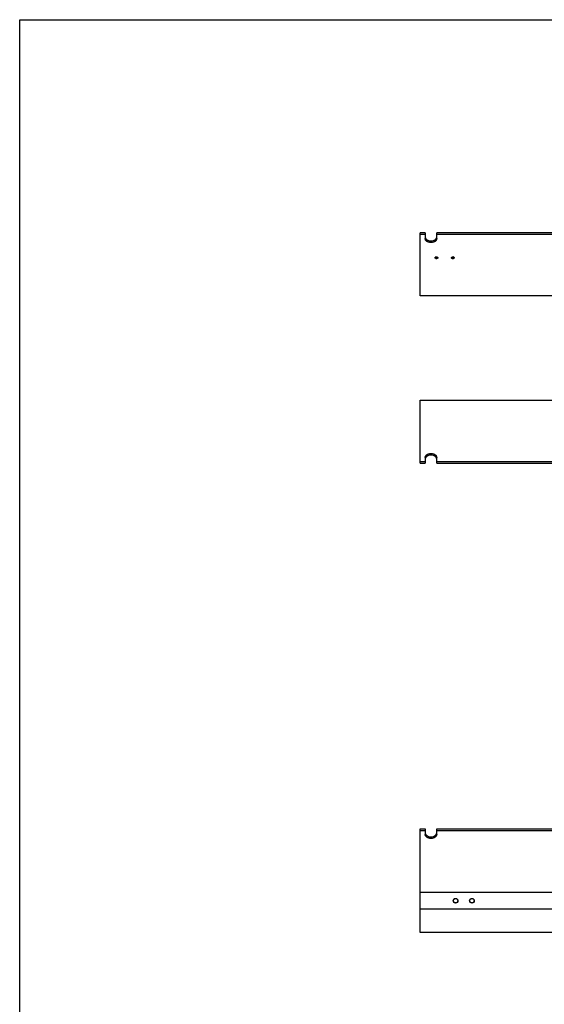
# Model space of a CAD drawing. Header units: inches. Extents: x 0 to 88, y 0 to 68.
# Tile 2 of 4: x 0 to 24, y 23 to 68. Entities that reach past the tile are written whole.
import ezdxf

# ---------------------------------------------------------------- set-up
doc = ezdxf.new("R2010")
doc.units = ezdxf.units.IN
doc.header["$LTSCALE"] = 4.84
doc.header["$MEASUREMENT"] = 0
doc.layers.get('0').update_dxf_attribs({"linetype": 'CONTINUOUS'})
for name, color, linetype in [('COPY_OF_300881_38M601_75028_BL0', 7, 'CONTINUOUS'), ('COPY_OF_300881_38M601_7502_BL11', 7, 'CONTINUOUS'), ('COPY_OF_300882M_38M601_7502_BL1', 7, 'CONTINUOUS'), ('COPY_OF_301029M_38M601_7502_BL2', 7, 'CONTINUOUS'), ('COPY_OF_301029M_38M601_750_BL12', 7, 'CONTINUOUS')]:
    doc.layers.add(name, color=color, linetype=linetype)

# ---------------------------------------------------------------- blocks, each defined once
blk = doc.blocks.new('COPY_OF_300881_38M601_75028_BL0', base_point=(36.542, 38.377))
at = {"layer": 'COPY_OF_300881_38M601_75028_BL0', "color": 7, "linetype": 'CONTINUOUS'}
for p, q in [((18.318, 50.488), (18.318, 50.428)), ((18.318, 50.488), (18.323, 50.488)), ((18.323, 50.428), (18.318, 50.428)), ((18.318, 28.077), (18.318, 26.265)), ((18.323, 28.077), (18.318, 28.077)), ((18.318, 26.265), (24.568, 26.265))]:
    blk.add_line(p, q, dxfattribs=at)
blk = doc.blocks.new('COPY_OF_300882M_38M601_7502_BL1', base_point=(36.515, 27.702))
at = {"layer": 'COPY_OF_300882M_38M601_7502_BL1', "color": 6, "linetype": 'CONTINUOUS'}
for p, q in [((18.323, 27.327), (18.323, 28.077)), ((24.568, 28.077), (18.323, 28.077)), ((18.323, 27.327), (24.568, 27.327))]:
    blk.add_line(p, q, dxfattribs=at)
at = {"layer": 'COPY_OF_300882M_38M601_7502_BL1', "color": 7, "linetype": 'CONTINUOUS'}
for centre in [(19.948, 27.702), (20.698, 27.702)]:
    blk.add_circle(centre, 0.108, dxfattribs=at)
at = {"layer": 'COPY_OF_300882M_38M601_7502_BL1', "color": 6, "linetype": 'CONTINUOUS'}
for centre in [(19.948, 27.702), (20.698, 27.702)]:
    blk.add_circle(centre, 0.0985, dxfattribs=at)
blk = doc.blocks.new('COPY_OF_301029M_38M601_7502_BL2', base_point=(36.597, 38.835))
at = {"layer": 'COPY_OF_301029M_38M601_7502_BL2', "color": 6, "linetype": 'CONTINUOUS'}
for p, q in [((18.323, 47.792), (18.323, 50.593)), ((18.323, 50.593), (30.323, 50.593)), ((18.323, 47.718), (18.323, 47.792)), ((18.323, 47.792), (18.558, 47.792)), ((18.558, 47.971), (18.558, 47.792)), ((18.558, 47.792), (18.558, 47.718)), ((19.088, 47.792), (19.088, 47.971)), ((19.088, 47.718), (19.088, 47.792)), ((19.088, 47.792), (29.558, 47.792)), ((18.323, 47.718), (18.558, 47.718)), ((19.088, 47.718), (29.558, 47.718)), ((18.323, 28.077), (18.323, 30.989)), ((18.323, 30.989), (18.558, 30.989)), ((18.323, 30.915), (18.558, 30.915)), ((18.558, 30.989), (18.558, 30.737)), ((19.088, 30.737), (19.088, 30.989)), ((19.088, 30.989), (29.558, 30.989)), ((19.088, 30.915), (29.558, 30.915))]:
    blk.add_line(p, q, dxfattribs=at)
for points, knots in [([(18.558, 47.971), (18.558, 47.983), (18.562, 48.008), (18.578, 48.044), (18.603, 48.076), (18.636, 48.105), (18.676, 48.128), (18.738, 48.151), (18.789, 48.158), (18.823, 48.158)], [0, 0, 0, 0, 0.103332, 0.210495, 0.324202, 0.446028, 0.576056, 0.713186, 1, 1, 1, 1]), ([(18.567, 47.945), (18.564, 47.937), (18.56, 47.921), (18.558, 47.905), (18.558, 47.897)], [0, 0, 0, 0, 0.504589, 1, 1, 1, 1]), ([(18.579, 47.968), (18.578, 47.967), (18.573, 47.959), (18.57, 47.951), (18.567, 47.945)], [0, 0, 0, 0, 0.253512, 1, 1, 1, 1]), ([(18.823, 48.084), (18.798, 48.084), (18.747, 48.079), (18.687, 48.059), (18.646, 48.036), (18.619, 48.017), (18.596, 47.994), (18.584, 47.977), (18.579, 47.968)], [0, 0, 0, 0, 0.274175, 0.536904, 0.661355, 0.780075, 0.892858, 1, 1, 1, 1]), ([(18.823, 48.158), (18.858, 48.158), (18.908, 48.151), (18.97, 48.128), (19.011, 48.105), (19.044, 48.076), (19.069, 48.044), (19.085, 48.008), (19.088, 47.983), (19.088, 47.971)], [0, 0, 0, 0, 0.286815, 0.423945, 0.553972, 0.675797, 0.789504, 0.896667, 1, 1, 1, 1]), ([(19.068, 47.968), (19.063, 47.977), (19.051, 47.994), (19.028, 48.017), (19.001, 48.036), (18.959, 48.059), (18.9, 48.079), (18.849, 48.084), (18.823, 48.084)], [0, 0, 0, 0, 0.107141, 0.219922, 0.338641, 0.463091, 0.725821, 1, 1, 1, 1]), ([(19.079, 47.945), (19.079, 47.947), (19.075, 47.955), (19.071, 47.963), (19.068, 47.968)], [0, 0, 0, 0, 0.246889, 1, 1, 1, 1]), ([(19.088, 47.897), (19.088, 47.905), (19.087, 47.921), (19.082, 47.937), (19.079, 47.945)], [0, 0, 0, 0, 0.495414, 1, 1, 1, 1]), ([(18.558, 30.811), (18.558, 30.802), (18.56, 30.786), (18.564, 30.77), (18.567, 30.762)], [0, 0, 0, 0, 0.495412, 1, 1, 1, 1]), ([(18.823, 30.549), (18.789, 30.549), (18.738, 30.556), (18.676, 30.579), (18.636, 30.602), (18.603, 30.631), (18.578, 30.663), (18.562, 30.699), (18.558, 30.724), (18.558, 30.737)], [0, 0, 0, 0, 0.286815, 0.423945, 0.553973, 0.675798, 0.789504, 0.896667, 1, 1, 1, 1]), ([(18.567, 30.762), (18.568, 30.76), (18.571, 30.752), (18.575, 30.744), (18.579, 30.739)], [0, 0, 0, 0, 0.246888, 1, 1, 1, 1]), ([(18.579, 30.739), (18.584, 30.73), (18.596, 30.713), (18.619, 30.691), (18.646, 30.671), (18.687, 30.648), (18.747, 30.628), (18.798, 30.623), (18.823, 30.623)], [0, 0, 0, 0, 0.107141, 0.219923, 0.338642, 0.463093, 0.725822, 1, 1, 1, 1]), ([(18.823, 30.623), (18.849, 30.623), (18.9, 30.628), (18.959, 30.648), (19.001, 30.671), (19.028, 30.691), (19.051, 30.713), (19.063, 30.73), (19.068, 30.739)], [0, 0, 0, 0, 0.274177, 0.536906, 0.661357, 0.780076, 0.892858, 1, 1, 1, 1]), ([(19.088, 30.737), (19.088, 30.724), (19.085, 30.699), (19.069, 30.663), (19.044, 30.631), (19.011, 30.602), (18.97, 30.579), (18.908, 30.556), (18.858, 30.549), (18.823, 30.549)], [0, 0, 0, 0, 0.103333, 0.210496, 0.324202, 0.446027, 0.576054, 0.713185, 1, 1, 1, 1]), ([(19.068, 30.739), (19.069, 30.741), (19.073, 30.748), (19.077, 30.756), (19.079, 30.762)], [0, 0, 0, 0, 0.253512, 1, 1, 1, 1]), ([(19.079, 30.762), (19.082, 30.77), (19.087, 30.786), (19.088, 30.802), (19.088, 30.811)], [0, 0, 0, 0, 0.504588, 1, 1, 1, 1])]:
    blk.add_open_spline(points, degree=3, knots=knots, dxfattribs=at)
blk = doc.blocks.new('COPY_OF_300881_38M601_7502_BL11', base_point=(39.065, 40.9))
at = {"layer": 'COPY_OF_300881_38M601_7502_BL11', "color": 7, "linetype": 'CONTINUOUS'}
for p, q in [((18.318, 55.534), (18.318, 55.474)), ((18.318, 55.534), (18.323, 55.534)), ((18.323, 55.474), (18.318, 55.474))]:
    blk.add_line(p, q, dxfattribs=at)
blk = doc.blocks.new('COPY_OF_301029M_38M601_750_BL12', base_point=(40.423, 42.661))
at = {"layer": 'COPY_OF_301029M_38M601_750_BL12', "color": 6, "linetype": 'CONTINUOUS'}
for p, q in [((18.323, 58.17), (18.323, 58.244)), ((18.558, 58.244), (18.323, 58.244)), ((18.323, 55.419), (18.323, 58.17)), ((18.558, 58.17), (18.323, 58.17)), ((18.558, 58.244), (18.558, 58.17)), ((18.558, 58.17), (18.558, 57.992)), ((19.088, 58.17), (19.088, 58.244)), ((29.558, 58.244), (19.088, 58.244)), ((19.088, 57.992), (19.088, 58.17)), ((29.558, 58.17), (19.088, 58.17)), ((19.024, 57.132), (19.028, 57.136)), ((19.051, 57.145), (19.051, 57.145)), ((19.096, 57.145), (19.096, 57.145)), ((19.123, 57.086), (19.118, 57.082)), ((19.774, 57.132), (19.778, 57.136)), ((19.801, 57.145), (19.801, 57.145)), ((19.873, 57.086), (19.868, 57.082)), ((18.323, 55.37), (18.323, 55.419)), ((30.323, 55.37), (18.323, 55.37))]:
    blk.add_line(p, q, dxfattribs=at)
at = {"layer": 'COPY_OF_301029M_38M601_750_BL12', "color": 7, "linetype": 'CONTINUOUS'}
for p, q in [((19.024, 57.132), (19.028, 57.136)), ((19.774, 57.132), (19.778, 57.136))]:
    blk.add_line(p, q, dxfattribs=at)
for centre, radius, start, end in [((19.049, 57.108), 0.0349, 149.7933, 154.0693), ((19.056, 57.103), 0.0433, 136.9076, 139.612), ((19.062, 57.097), 0.0518, 125.4392, 129.713), ((19.071, 57.078), 0.0725, 106.3903, 108.72), ((19.071, 57.214), 0.0725, 251.2807, 253.7082), ((19.073, 57.224), 0.0827, 270.0115, 278.0144), ((19.076, 57.078), 0.0725, 71.4088, 73.657), ((19.076, 57.214), 0.0726, 286.2925, 288.5913), ((19.076, 57.213), 0.0711, 288.5942, 289.9321), ((19.096, 57.106), 0.0374, 30.5432, 35.6041), ((19.799, 57.108), 0.0349, 149.7933, 154.0693), ((19.806, 57.103), 0.0433, 136.9076, 139.612), ((19.812, 57.097), 0.0518, 125.4392, 129.713), ((19.821, 57.078), 0.0725, 106.3903, 108.72), ((19.821, 57.214), 0.0725, 251.2807, 253.7082), ((19.823, 57.224), 0.0827, 270.0115, 278.0144), ((19.826, 57.078), 0.0725, 71.4088, 73.657), ((19.826, 57.214), 0.0726, 286.2925, 288.5913), ((19.826, 57.213), 0.0711, 288.5942, 289.9389), ((19.846, 57.106), 0.0374, 30.5432, 35.6041)]:
    blk.add_arc(centre, radius, start, end, dxfattribs=at)
at = {"layer": 'COPY_OF_301029M_38M601_750_BL12', "color": 6, "linetype": 'CONTINUOUS'}
for centre, radius, start, end in [((19.051, 57.112), 0.0373, 210.537, 215.6008), ((19.061, 57.097), 0.0517, 125.4361, 129.7136), ((19.071, 57.078), 0.0724, 106.3877, 108.7196), ((19.071, 57.214), 0.0724, 251.2807, 253.6126), ((19.071, 57.14), 0.0725, 251.4094, 253.6587), ((19.073, 57.224), 0.0827, 278.0144, 278.2316), ((19.076, 57.078), 0.0725, 71.4094, 73.6587), ((19.076, 57.214), 0.0725, 286.3882, 288.5911), ((19.076, 57.14), 0.0724, 286.3877, 288.7196), ((19.076, 57.213), 0.0711, 288.5937, 289.9284), ((19.085, 57.122), 0.0517, 305.4361, 309.7136), ((19.091, 57.116), 0.0433, 316.9116, 319.6159), ((19.098, 57.111), 0.0349, 329.7904, 334.0689), ((19.801, 57.112), 0.0373, 210.537, 215.6008), ((19.811, 57.097), 0.0517, 125.4361, 129.7136), ((19.821, 57.214), 0.0719, 250.0737, 253.5263), ((19.821, 57.078), 0.0724, 106.3877, 108.7196), ((19.821, 57.14), 0.0725, 251.4094, 253.6587), ((19.823, 57.224), 0.0827, 278.0144, 278.2316), ((19.826, 57.078), 0.0725, 71.4094, 73.6587), ((19.826, 57.214), 0.0725, 286.3416, 288.5909), ((19.826, 57.14), 0.0724, 286.3877, 288.7196), ((19.826, 57.213), 0.0711, 288.5937, 289.9351), ((19.835, 57.122), 0.0517, 305.4361, 309.7136), ((19.841, 57.116), 0.0433, 316.9116, 319.6159), ((19.848, 57.111), 0.0349, 329.7904, 334.0689)]:
    blk.add_arc(centre, radius, start, end, dxfattribs=at)
for points, knots in [([(18.558, 58.066), (18.558, 58.058), (18.56, 58.041), (18.564, 58.025), (18.567, 58.017)], [0, 0, 0, 0, 0.495411, 1, 1, 1, 1]), ([(18.823, 57.804), (18.789, 57.804), (18.738, 57.811), (18.676, 57.835), (18.636, 57.858), (18.603, 57.886), (18.578, 57.919), (18.562, 57.954), (18.558, 57.98), (18.558, 57.992)], [0, 0, 0, 0, 0.286814, 0.423944, 0.553972, 0.675798, 0.789505, 0.896668, 1, 1, 1, 1]), ([(18.567, 58.017), (18.568, 58.015), (18.571, 58.007), (18.575, 58), (18.579, 57.994)], [0, 0, 0, 0, 0.246888, 1, 1, 1, 1]), ([(18.579, 57.994), (18.584, 57.985), (18.596, 57.968), (18.619, 57.946), (18.646, 57.926), (18.687, 57.903), (18.747, 57.884), (18.798, 57.878), (18.823, 57.878)], [0, 0, 0, 0, 0.107142, 0.219924, 0.338643, 0.463095, 0.725824, 1, 1, 1, 1]), ([(18.823, 57.878), (18.849, 57.878), (18.9, 57.884), (18.959, 57.903), (19.001, 57.926), (19.028, 57.946), (19.051, 57.968), (19.063, 57.985), (19.068, 57.994)], [0, 0, 0, 0, 0.274178, 0.536907, 0.661358, 0.780077, 0.892859, 1, 1, 1, 1]), ([(19.088, 57.992), (19.088, 57.98), (19.085, 57.954), (19.069, 57.919), (19.044, 57.886), (19.011, 57.858), (18.97, 57.835), (18.908, 57.811), (18.858, 57.804), (18.823, 57.804)], [0, 0, 0, 0, 0.103333, 0.210496, 0.324203, 0.446028, 0.576054, 0.713184, 1, 1, 1, 1]), ([(19.068, 57.994), (19.069, 57.996), (19.073, 58.003), (19.077, 58.011), (19.079, 58.017)], [0, 0, 0, 0, 0.253511, 1, 1, 1, 1]), ([(19.079, 58.017), (19.082, 58.025), (19.087, 58.041), (19.088, 58.058), (19.088, 58.066)], [0, 0, 0, 0, 0.504587, 1, 1, 1, 1]), ([(19.014, 57.109), (19.014, 57.112), (19.015, 57.116), (19.017, 57.121), (19.018, 57.123)], [0, 0, 0, 0, 0.493522, 1, 1, 1, 1]), ([(19.019, 57.093), (19.017, 57.096), (19.015, 57.101), (19.014, 57.107), (19.014, 57.109)], [0, 0, 0, 0, 0.508967, 1, 1, 1, 1]), ([(19.019, 57.125), (19.019, 57.126), (19.02, 57.128), (19.022, 57.13), (19.023, 57.131)], [0, 0, 0, 0, 0.245449, 1, 1, 1, 1]), ([(19.032, 57.08), (19.031, 57.081), (19.026, 57.084), (19.023, 57.087), (19.021, 57.091)], [0, 0, 0, 0, 0.260865, 1, 1, 1, 1]), ([(19.031, 57.139), (19.033, 57.14), (19.038, 57.143), (19.043, 57.146), (19.048, 57.147)], [0, 0, 0, 0, 0.240937, 1, 1, 1, 1]), ([(19.051, 57.148), (19.052, 57.148), (19.06, 57.15), (19.068, 57.151), (19.073, 57.151)], [0, 0, 0, 0, 0.246649, 1, 1, 1, 1]), ([(19.073, 57.068), (19.071, 57.068), (19.064, 57.068), (19.056, 57.069), (19.051, 57.071)], [0, 0, 0, 0, 0.252328, 1, 1, 1, 1]), ([(19.073, 57.151), (19.075, 57.151), (19.083, 57.151), (19.091, 57.15), (19.096, 57.148)], [0, 0, 0, 0, 0.252328, 1, 1, 1, 1]), ([(19.096, 57.071), (19.094, 57.07), (19.087, 57.068), (19.079, 57.068), (19.073, 57.068)], [0, 0, 0, 0, 0.246649, 1, 1, 1, 1]), ([(19.099, 57.147), (19.1, 57.147), (19.106, 57.144), (19.111, 57.142), (19.115, 57.139)], [0, 0, 0, 0, 0.259235, 1, 1, 1, 1]), ([(19.115, 57.139), (19.116, 57.138), (19.12, 57.135), (19.124, 57.131), (19.126, 57.128)], [0, 0, 0, 0, 0.260865, 1, 1, 1, 1]), ([(19.128, 57.093), (19.128, 57.093), (19.127, 57.091), (19.125, 57.089), (19.124, 57.088)], [0, 0, 0, 0, 0.245449, 1, 1, 1, 1]), ([(19.128, 57.125), (19.129, 57.123), (19.132, 57.118), (19.132, 57.112), (19.132, 57.109)], [0, 0, 0, 0, 0.508967, 1, 1, 1, 1]), ([(19.132, 57.109), (19.132, 57.107), (19.132, 57.102), (19.13, 57.098), (19.129, 57.096)], [0, 0, 0, 0, 0.493522, 1, 1, 1, 1]), ([(19.764, 57.109), (19.764, 57.112), (19.765, 57.116), (19.767, 57.121), (19.768, 57.123)], [0, 0, 0, 0, 0.493522, 1, 1, 1, 1]), ([(19.769, 57.093), (19.767, 57.096), (19.765, 57.101), (19.764, 57.107), (19.764, 57.109)], [0, 0, 0, 0, 0.508967, 1, 1, 1, 1]), ([(19.769, 57.125), (19.769, 57.126), (19.77, 57.128), (19.772, 57.13), (19.773, 57.131)], [0, 0, 0, 0, 0.245449, 1, 1, 1, 1]), ([(19.782, 57.08), (19.781, 57.081), (19.776, 57.084), (19.773, 57.087), (19.771, 57.091)], [0, 0, 0, 0, 0.260865, 1, 1, 1, 1]), ([(19.781, 57.139), (19.783, 57.14), (19.788, 57.143), (19.793, 57.146), (19.798, 57.147)], [0, 0, 0, 0, 0.240937, 1, 1, 1, 1]), ([(19.801, 57.148), (19.802, 57.148), (19.81, 57.15), (19.818, 57.151), (19.823, 57.151)], [0, 0, 0, 0, 0.246649, 1, 1, 1, 1]), ([(19.823, 57.068), (19.821, 57.068), (19.814, 57.068), (19.806, 57.069), (19.801, 57.071)], [0, 0, 0, 0, 0.252328, 1, 1, 1, 1]), ([(19.823, 57.151), (19.825, 57.151), (19.833, 57.151), (19.841, 57.15), (19.846, 57.148)], [0, 0, 0, 0, 0.252328, 1, 1, 1, 1]), ([(19.846, 57.071), (19.844, 57.07), (19.837, 57.068), (19.829, 57.068), (19.823, 57.068)], [0, 0, 0, 0, 0.246649, 1, 1, 1, 1]), ([(19.849, 57.147), (19.85, 57.147), (19.856, 57.144), (19.861, 57.142), (19.865, 57.139)], [0, 0, 0, 0, 0.259235, 1, 1, 1, 1]), ([(19.865, 57.139), (19.866, 57.138), (19.87, 57.135), (19.874, 57.131), (19.876, 57.128)], [0, 0, 0, 0, 0.260865, 1, 1, 1, 1]), ([(19.878, 57.093), (19.878, 57.093), (19.877, 57.091), (19.875, 57.089), (19.874, 57.088)], [0, 0, 0, 0, 0.245449, 1, 1, 1, 1]), ([(19.878, 57.125), (19.879, 57.123), (19.882, 57.118), (19.882, 57.112), (19.882, 57.109)], [0, 0, 0, 0, 0.508967, 1, 1, 1, 1]), ([(19.882, 57.109), (19.882, 57.107), (19.882, 57.102), (19.88, 57.098), (19.879, 57.096)], [0, 0, 0, 0, 0.493522, 1, 1, 1, 1])]:
    blk.add_open_spline(points, degree=3, knots=knots, dxfattribs=at)
at = {"layer": 'COPY_OF_301029M_38M601_750_BL12', "color": 7, "linetype": 'CONTINUOUS'}
for points, knots in [([(19.014, 57.109), (19.014, 57.112), (19.015, 57.116), (19.017, 57.121), (19.018, 57.123)], [0, 0, 0, 0, 0.493514, 1, 1, 1, 1]), ([(19.073, 57.068), (19.066, 57.068), (19.051, 57.07), (19.034, 57.077), (19.024, 57.086), (19.019, 57.093), (19.015, 57.101), (19.014, 57.107), (19.014, 57.109)], [0, 0, 0, 0, 0.287055, 0.553582, 0.675485, 0.789338, 0.896543, 1, 1, 1, 1]), ([(19.019, 57.125), (19.019, 57.126), (19.02, 57.128), (19.022, 57.13), (19.023, 57.131)], [0, 0, 0, 0, 0.245444, 1, 1, 1, 1]), ([(19.031, 57.139), (19.033, 57.14), (19.038, 57.143), (19.043, 57.146), (19.048, 57.147)], [0, 0, 0, 0, 0.240951, 1, 1, 1, 1]), ([(19.051, 57.148), (19.052, 57.148), (19.06, 57.15), (19.068, 57.151), (19.073, 57.151)], [0, 0, 0, 0, 0.24663, 1, 1, 1, 1]), ([(19.051, 57.145), (19.053, 57.144), (19.06, 57.142), (19.068, 57.142), (19.073, 57.142)], [0, 0, 0, 0, 0.24668, 1, 1, 1, 1]), ([(19.073, 57.151), (19.075, 57.151), (19.083, 57.151), (19.091, 57.15), (19.096, 57.148)], [0, 0, 0, 0, 0.252337, 1, 1, 1, 1]), ([(19.132, 57.109), (19.132, 57.107), (19.132, 57.101), (19.128, 57.093), (19.123, 57.086), (19.112, 57.077), (19.096, 57.07), (19.081, 57.068), (19.073, 57.068)], [0, 0, 0, 0, 0.103458, 0.210663, 0.324516, 0.446419, 0.712944, 1, 1, 1, 1]), ([(19.085, 57.142), (19.086, 57.143), (19.09, 57.143), (19.093, 57.144), (19.096, 57.145)], [0, 0, 0, 0, 0.252518, 1, 1, 1, 1]), ([(19.099, 57.147), (19.1, 57.147), (19.106, 57.144), (19.111, 57.142), (19.115, 57.139)], [0, 0, 0, 0, 0.25922, 1, 1, 1, 1]), ([(19.115, 57.139), (19.116, 57.138), (19.12, 57.135), (19.124, 57.131), (19.126, 57.128)], [0, 0, 0, 0, 0.260863, 1, 1, 1, 1]), ([(19.128, 57.125), (19.129, 57.123), (19.132, 57.118), (19.132, 57.112), (19.132, 57.109)], [0, 0, 0, 0, 0.508975, 1, 1, 1, 1]), ([(19.764, 57.109), (19.764, 57.112), (19.765, 57.116), (19.767, 57.121), (19.768, 57.123)], [0, 0, 0, 0, 0.493514, 1, 1, 1, 1]), ([(19.823, 57.068), (19.816, 57.068), (19.801, 57.07), (19.784, 57.077), (19.774, 57.086), (19.769, 57.093), (19.765, 57.101), (19.764, 57.107), (19.764, 57.109)], [0, 0, 0, 0, 0.287055, 0.553582, 0.675485, 0.789338, 0.896543, 1, 1, 1, 1]), ([(19.769, 57.125), (19.769, 57.126), (19.77, 57.128), (19.772, 57.13), (19.773, 57.131)], [0, 0, 0, 0, 0.245444, 1, 1, 1, 1]), ([(19.781, 57.139), (19.783, 57.14), (19.788, 57.143), (19.793, 57.146), (19.798, 57.147)], [0, 0, 0, 0, 0.240951, 1, 1, 1, 1]), ([(19.801, 57.148), (19.802, 57.148), (19.81, 57.15), (19.818, 57.151), (19.823, 57.151)], [0, 0, 0, 0, 0.24663, 1, 1, 1, 1]), ([(19.801, 57.145), (19.803, 57.144), (19.81, 57.142), (19.818, 57.142), (19.823, 57.142)], [0, 0, 0, 0, 0.24668, 1, 1, 1, 1]), ([(19.823, 57.151), (19.825, 57.151), (19.833, 57.151), (19.841, 57.15), (19.846, 57.148)], [0, 0, 0, 0, 0.252337, 1, 1, 1, 1]), ([(19.882, 57.109), (19.882, 57.107), (19.882, 57.101), (19.878, 57.093), (19.873, 57.086), (19.862, 57.077), (19.846, 57.07), (19.831, 57.068), (19.823, 57.068)], [0, 0, 0, 0, 0.103458, 0.210663, 0.324516, 0.446419, 0.712944, 1, 1, 1, 1]), ([(19.835, 57.142), (19.836, 57.143), (19.84, 57.143), (19.843, 57.144), (19.846, 57.145)], [0, 0, 0, 0, 0.252518, 1, 1, 1, 1]), ([(19.849, 57.147), (19.85, 57.147), (19.856, 57.144), (19.861, 57.142), (19.865, 57.139)], [0, 0, 0, 0, 0.25922, 1, 1, 1, 1]), ([(19.865, 57.139), (19.866, 57.138), (19.87, 57.135), (19.874, 57.131), (19.876, 57.128)], [0, 0, 0, 0, 0.260863, 1, 1, 1, 1]), ([(19.878, 57.125), (19.879, 57.123), (19.882, 57.118), (19.882, 57.112), (19.882, 57.109)], [0, 0, 0, 0, 0.508975, 1, 1, 1, 1])]:
    blk.add_open_spline(points, degree=3, knots=knots, dxfattribs=at)
at = {"layer": 'COPY_OF_301029M_38M601_750_BL12', "color": 6, "linetype": 'CONTINUOUS'}
blk.add_open_spline([(19.846, 57.145), (19.846, 57.145), (19.846, 57.145), (19.846, 57.145)], degree=3, dxfattribs=at)

msp = doc.modelspace()

# ---------------------------------------------------------------- linework, layer by layer
at = {"color": 7, "linetype": 'CONTINUOUS'}
for p, q in [((0, 0), (0, 68)), ((0, 68), (88, 68))]:
    msp.add_line(p, q, dxfattribs=at)

# ---------------------------------------------------------------- block references
at = {"layer": 'COPY_OF_300881_38M601_75028_BL0'}
msp.add_blockref('COPY_OF_300881_38M601_75028_BL0', (36.542, 38.377), dxfattribs=at)
at = {"layer": 'COPY_OF_300881_38M601_7502_BL11'}
msp.add_blockref('COPY_OF_300881_38M601_7502_BL11', (39.065, 40.9), dxfattribs=at)
at = {"layer": 'COPY_OF_300882M_38M601_7502_BL1'}
msp.add_blockref('COPY_OF_300882M_38M601_7502_BL1', (36.515, 27.702), dxfattribs=at)
at = {"layer": 'COPY_OF_301029M_38M601_7502_BL2'}
msp.add_blockref('COPY_OF_301029M_38M601_7502_BL2', (36.597, 38.835), dxfattribs=at)
at = {"layer": 'COPY_OF_301029M_38M601_750_BL12'}
msp.add_blockref('COPY_OF_301029M_38M601_750_BL12', (40.423, 42.661), dxfattribs=at)

doc.saveas('drawing.dxf')
